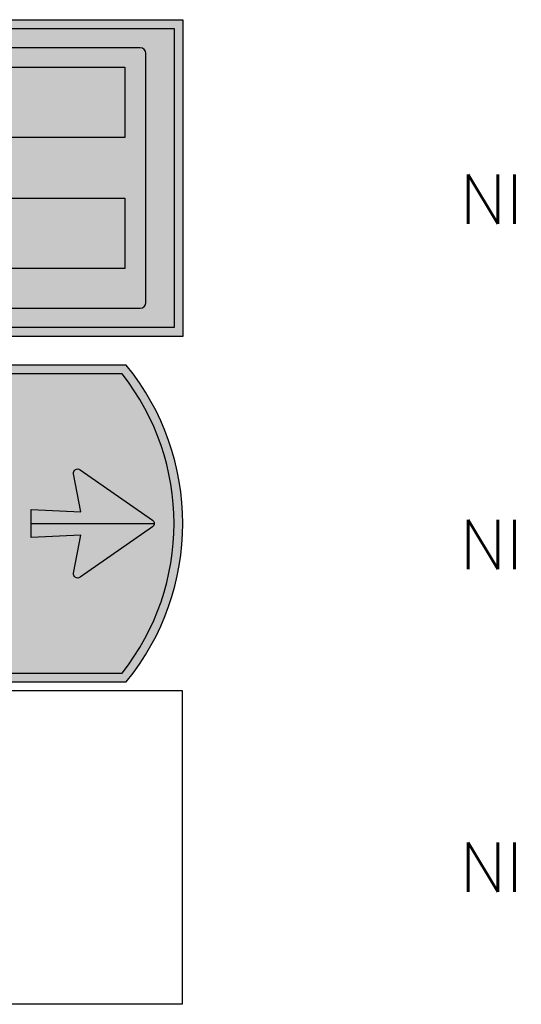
# Model space of a CAD drawing. Header units: millimetres. Extents: x 925 to 3012, y 1535 to 3416.
# Tile 2 of 5: x 2655 to 3012, y 2011 to 2710. Entities that reach past the tile are written whole.
import ezdxf

# ---------------------------------------------------------------- set-up
doc = ezdxf.new("R2010")
doc.units = ezdxf.units.MM
doc.header["$LTSCALE"] = 30
doc.header["$MEASUREMENT"] = 0
for name, color, linetype in [('1', 1, 'CONTINUOUS'), ('101', 1, 'CONTINUOUS'), ('107', 7, 'CONTINUOUS'), ('11', 1, 'CONTINUOUS'), ('135', 7, 'CONTINUOUS'), ('17', 7, 'CONTINUOUS'), ('27', 7, 'CONTINUOUS'), ('87', 7, 'CONTINUOUS'), ('97', 7, 'CONTINUOUS')]:
    doc.layers.add(name, color=color, linetype=linetype)
doc.styles.get("Standard").update_dxf_attribs({"font": 'SIMPLEX'})

# ---------------------------------------------------------------- blocks, each defined once
blk = doc.blocks.new('tbordfu16r')
at = {"layer": '135'}
blk.add_attdef('CAMTAG', (-275, 85), '', height=35, dxfattribs=at)
blk = doc.blocks.new('tbordfu06r')
at = {"layer": '135'}
blk.add_attdef('CAMTAG', (-275, 85), '', height=35, dxfattribs=at)
blk = doc.blocks.new('BORDFUBL')
at = {"layer": '17', "color": 7}
blk.add_lwpolyline([(752.5319264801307, 222.9984000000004), (752.531926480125, 0), (39.39640648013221, -1.449507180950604e-12, -0.3533335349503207), (39.39640648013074, 222.9983999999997)], format="xyb", close=True, dxfattribs=at)
at = {"layer": '135'}
blk.add_attdef('CAMTAG', (-275, 85), '', height=35, dxfattribs=at)

msp = doc.modelspace()

# ---------------------------------------------------------------- hatches: boundary and pattern name
at = {"layer": '101'}
h = msp.add_hatch(color=256, dxfattribs=at)
h.dxf.hatch_style = 1
h.paths.add_polyline_path([(2061.37805879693, 2704.204545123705, 0.3477293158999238), (2061.378058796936, 2491.704545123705), (2764.93181898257, 2491.704545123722), (2764.93181898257, 2704.204545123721)])
h.paths.add_polyline_path([(2142.431818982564, 2686.454545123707), (2142.431818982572, 2509.454545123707, 0.4142135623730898), (2146.431818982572, 2505.454545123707), (2740.931818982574, 2505.454545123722, 0.4142135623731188), (2744.931818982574, 2509.454545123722), (2744.931818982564, 2686.454545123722, 0.4142135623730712), (2740.931818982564, 2690.454545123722), (2146.431818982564, 2690.454545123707, 0.4142135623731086)], flags=16)
h.paths.add_polyline_path([(2039.721070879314, 2600.41896004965, 0.5231472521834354), (2039.721070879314, 2595.490130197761), (2091.22107212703, 2559.739847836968, 0.6877163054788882), (2095.851355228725, 2562.894418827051), (2090.616696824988, 2589.559777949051), (2125.931818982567, 2587.954545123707), (2125.931818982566, 2607.954545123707), (2090.616696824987, 2606.349312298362), (2095.895596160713, 2633.240034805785, 0.6598819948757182), (2091.221072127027, 2636.169242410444)], flags=16)
h = msp.add_hatch(color=256, dxfattribs=at)
h.dxf.hatch_style = 1
h.paths.add_polyline_path([(2024.431818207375, 2458.749999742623), (2024.431818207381, 2246.249999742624), (2727.985578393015, 2246.249999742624, 0.3477293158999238), (2727.985578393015, 2458.749999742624)])
h.paths.add_polyline_path([(2749.642566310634, 2354.96441466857), (2698.142565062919, 2390.714697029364, 0.6877163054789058), (2693.512281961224, 2387.560126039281), (2698.746940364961, 2360.894766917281), (2663.431818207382, 2362.499999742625), (2663.431818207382, 2342.499999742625), (2698.746940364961, 2344.10523256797), (2693.468041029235, 2317.214510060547, 0.6598819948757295), (2698.142565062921, 2314.285302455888), (2749.642566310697, 2350.035584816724, 0.5231472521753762)], flags=16)
h.paths.add_polyline_path([(2044.431818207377, 2263.999999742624), (2044.431818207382, 2440.928370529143, -0.4142135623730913), (2048.503447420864, 2444.999999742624), (2642.931818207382, 2444.999999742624, -0.4142135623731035), (2646.931818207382, 2440.999999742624), (2646.931818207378, 2263.999999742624, -0.4142135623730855), (2642.931818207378, 2259.999999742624), (2048.431818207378, 2259.999999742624, -0.4142135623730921)], flags=16)
at = {"layer": '107'}
h = msp.add_hatch(color=256, dxfattribs=at)
h.dxf.hatch_style = 1
h.paths.add_polyline_path([(2058.386516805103, 2710.454545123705, 0.357375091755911), (2058.38651680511, 2485.454545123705), (2771.18181898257, 2485.454545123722), (2771.18181898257, 2710.454545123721)])
h.paths.add_polyline_path([(2764.93181898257, 2704.204545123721), (2061.37805879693, 2704.204545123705, 0.3477293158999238), (2061.378058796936, 2491.704545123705), (2764.93181898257, 2491.704545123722)], flags=16)
h.paths.add_polyline_path([(2740.931818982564, 2690.454545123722, -0.4142135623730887), (2744.931818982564, 2686.454545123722), (2744.931818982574, 2509.454545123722, -0.4142135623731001), (2740.931818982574, 2505.454545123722), (2146.431818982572, 2505.454545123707, -0.4142135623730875), (2142.431818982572, 2509.454545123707), (2142.431818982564, 2686.454545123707, -0.4142135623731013), (2146.431818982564, 2690.454545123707)], flags=0)
h.paths.add_polyline_path([(2039.721070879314, 2595.490130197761), (2091.22107212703, 2559.739847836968, 0.6877163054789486), (2095.851355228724, 2562.894418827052), (2090.616696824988, 2589.559777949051), (2125.931818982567, 2587.954545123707), (2125.931818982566, 2607.954545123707), (2090.616696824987, 2606.349312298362), (2095.895596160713, 2633.240034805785, 0.659881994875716), (2091.221072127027, 2636.169242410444), (2039.721070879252, 2600.418960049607, 0.5231472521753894)], flags=0)
h.paths.add_polyline_path([(2146.431818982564, 2690.454545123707, 0.4142135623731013), (2142.431818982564, 2686.454545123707), (2142.431818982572, 2509.454545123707, 0.4142135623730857), (2146.431818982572, 2505.454545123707), (2740.931818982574, 2505.454545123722, 0.4142135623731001), (2744.931818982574, 2509.454545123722), (2744.931818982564, 2686.454545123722, 0.4142135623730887), (2740.931818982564, 2690.454545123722)], flags=0)
h = msp.add_hatch(color=256, dxfattribs=at)
h.dxf.hatch_style = 1
edge = h.paths.add_edge_path()
edge.add_arc((2146.431818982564, 2686.454545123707), 4, 90, 180.0000000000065)
edge.add_line((2142.431818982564, 2686.454545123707), (2142.431818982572, 2509.454545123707))
edge.add_arc((2146.431818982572, 2509.454545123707), 4, 180.0000000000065, 270)
edge.add_line((2146.431818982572, 2505.454545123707), (2740.931818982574, 2505.454545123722))
edge.add_arc((2740.931818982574, 2509.454545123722), 4, 270, 360)
edge.add_line((2744.931818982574, 2509.454545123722), (2744.931818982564, 2686.454545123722))
edge.add_arc((2740.931818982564, 2686.454545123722), 4, 0, 90)
edge.add_line((2740.931818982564, 2690.454545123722), (2146.431818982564, 2690.454545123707))
h = msp.add_hatch(color=256, dxfattribs=at)
h.dxf.hatch_style = 1
h.paths.add_polyline_path([(2018.181818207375, 2464.999999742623), (2018.181818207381, 2239.999999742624), (2730.977120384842, 2239.999999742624, 0.3573750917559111), (2730.977120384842, 2464.999999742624)])
h.paths.add_polyline_path([(2024.431818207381, 2246.249999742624), (2727.985578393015, 2246.249999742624, 0.3477293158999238), (2727.985578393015, 2458.749999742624), (2024.431818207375, 2458.749999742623)], flags=16)
h.paths.add_polyline_path([(2642.931818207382, 2444.999999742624, -0.4142135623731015), (2646.931818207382, 2440.999999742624), (2646.931818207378, 2263.999999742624, -0.4142135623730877), (2642.931818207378, 2259.999999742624), (2048.431818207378, 2259.999999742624, -0.4142135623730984), (2044.431818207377, 2263.999999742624), (2044.431818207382, 2440.928370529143, -0.4142135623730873), (2048.503447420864, 2444.999999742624)], flags=0)
h.paths.add_polyline_path([(2749.642566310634, 2354.96441466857), (2698.142565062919, 2390.714697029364, 0.6877163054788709), (2693.512281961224, 2387.560126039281), (2698.746940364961, 2360.894766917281), (2663.431818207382, 2362.499999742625), (2663.431818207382, 2342.499999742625), (2698.746940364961, 2344.10523256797), (2693.468041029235, 2317.214510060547, 0.6598819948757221), (2698.142565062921, 2314.285302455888), (2749.642566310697, 2350.035584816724, 0.5231472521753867)], flags=0)
h.paths.add_polyline_path([(2048.503447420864, 2444.999999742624, 0.4142135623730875), (2044.431818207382, 2440.928370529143), (2044.431818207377, 2263.999999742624, 0.4142135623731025), (2048.431818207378, 2259.999999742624), (2642.931818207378, 2259.999999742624, 0.4142135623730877), (2646.931818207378, 2263.999999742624), (2646.931818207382, 2440.999999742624, 0.4142135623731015), (2642.931818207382, 2444.999999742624)], flags=0)
h = msp.add_hatch(color=256, dxfattribs=at)
h.dxf.hatch_style = 1
h.paths.add_polyline_path([(2749.642566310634, 2350.035584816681, 0.5231472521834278), (2749.642566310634, 2354.96441466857), (2698.142565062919, 2390.714697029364, 0.687716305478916), (2693.512281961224, 2387.56012603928), (2698.746940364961, 2360.894766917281), (2663.431818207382, 2362.499999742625), (2663.431818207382, 2342.499999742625), (2698.746940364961, 2344.10523256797), (2693.468041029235, 2317.214510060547, 0.6598819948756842), (2698.142565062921, 2314.285302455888)])

# ---------------------------------------------------------------- linework, layer by layer
at = {"layer": '1'}
msp.add_line((2663.431818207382, 2352.499999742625), (2750.931818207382, 2352.499999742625), dxfattribs=at)
for points in [[(2157.431818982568, 2626.704545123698), (2157.431818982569, 2676.704545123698), (2244.931818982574, 2676.704545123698), (2244.931818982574, 2626.704545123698), (2244.931818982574, 2676.704545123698), (2729.931818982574, 2676.704545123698), (2729.931818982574, 2626.704545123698), (2157.431818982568, 2626.704545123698)], [(2157.431818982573, 2533.704545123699), (2157.431818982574, 2583.704545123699), (2244.931818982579, 2583.704545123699), (2244.931818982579, 2533.704545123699), (2244.931818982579, 2583.704545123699), (2729.931818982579, 2583.704545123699), (2729.931818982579, 2533.704545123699), (2157.431818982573, 2533.704545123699)]]:
    msp.add_lwpolyline(points, dxfattribs=at)
at = {"layer": '11'}
for points in [[(2771.18181898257, 2485.454545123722), (2058.38651680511, 2485.454545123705, -0.3573750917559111), (2058.386516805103, 2710.454545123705), (2771.18181898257, 2710.454545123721)], [(2018.181818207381, 2239.999999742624), (2730.977120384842, 2239.999999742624, 0.3573750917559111), (2730.977120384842, 2464.999999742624), (2018.181818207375, 2464.999999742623)]]:
    msp.add_lwpolyline(points, format="xyb", close=True, dxfattribs=at)
at = {"layer": '27'}
msp.add_lwpolyline([(2146.431818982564, 2690.454545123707, 0.4142135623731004), (2142.431818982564, 2686.454545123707), (2142.431818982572, 2509.454545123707, 0.4142135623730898), (2146.431818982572, 2505.454545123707), (2740.931818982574, 2505.454545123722, 0.4142135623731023), (2744.931818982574, 2509.454545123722), (2744.931818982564, 2686.454545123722, 0.4142135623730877), (2740.931818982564, 2690.454545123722)], format="xyb", close=True, dxfattribs=at)
at = {"layer": '87', "flags": 128}
msp.add_lwpolyline([(2698.746940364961, 2360.894766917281), (2693.468041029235, 2387.785489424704, -0.6598936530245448), (2698.142645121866, 2390.714641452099), (2749.642577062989, 2354.964407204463, -0.5231444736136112), (2749.642577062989, 2350.035592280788), (2698.142645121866, 2314.285358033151, -0.6598936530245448), (2693.468041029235, 2317.214510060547), (2698.746940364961, 2344.10523256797), (2663.431818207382, 2342.499999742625), (2663.431818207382, 2362.499999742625)], format="xyb", close=True, dxfattribs=at)
at = {"layer": '97'}
for points in [[(2764.93181898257, 2491.704545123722), (2061.378058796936, 2491.704545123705, -0.3477293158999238), (2061.37805879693, 2704.204545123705), (2764.93181898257, 2704.204545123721)], [(2024.431818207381, 2246.249999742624), (2727.985578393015, 2246.249999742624, 0.3477293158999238), (2727.985578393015, 2458.749999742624), (2024.431818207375, 2458.749999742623)]]:
    msp.add_lwpolyline(points, format="xyb", close=True, dxfattribs=at)

# ---------------------------------------------------------------- block references
at = {"layer": '17'}
ref = msp.add_blockref('tbordfu16r', (2018.181818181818, 2485.454545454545), dxfattribs=at)
ref.add_attrib('CAMTAG', 'NI', (2968.181818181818, 2565.454545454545), dxfattribs={"layer": '135', "height": 35})
ref = msp.add_blockref('tbordfu06r', (2018.181818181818, 2240), dxfattribs=at)
ref.add_attrib('CAMTAG', 'NI', (2968.181818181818, 2320), dxfattribs={"layer": '135', "height": 35})
ref = msp.add_blockref('BORDFUBL', (2018.181818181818, 2010.909090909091), dxfattribs=at)
ref.add_attrib('CAMTAG', 'NI', (2968.181818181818, 2090.909090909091), dxfattribs={"layer": '135', "height": 35})

doc.saveas('drawing.dxf')
